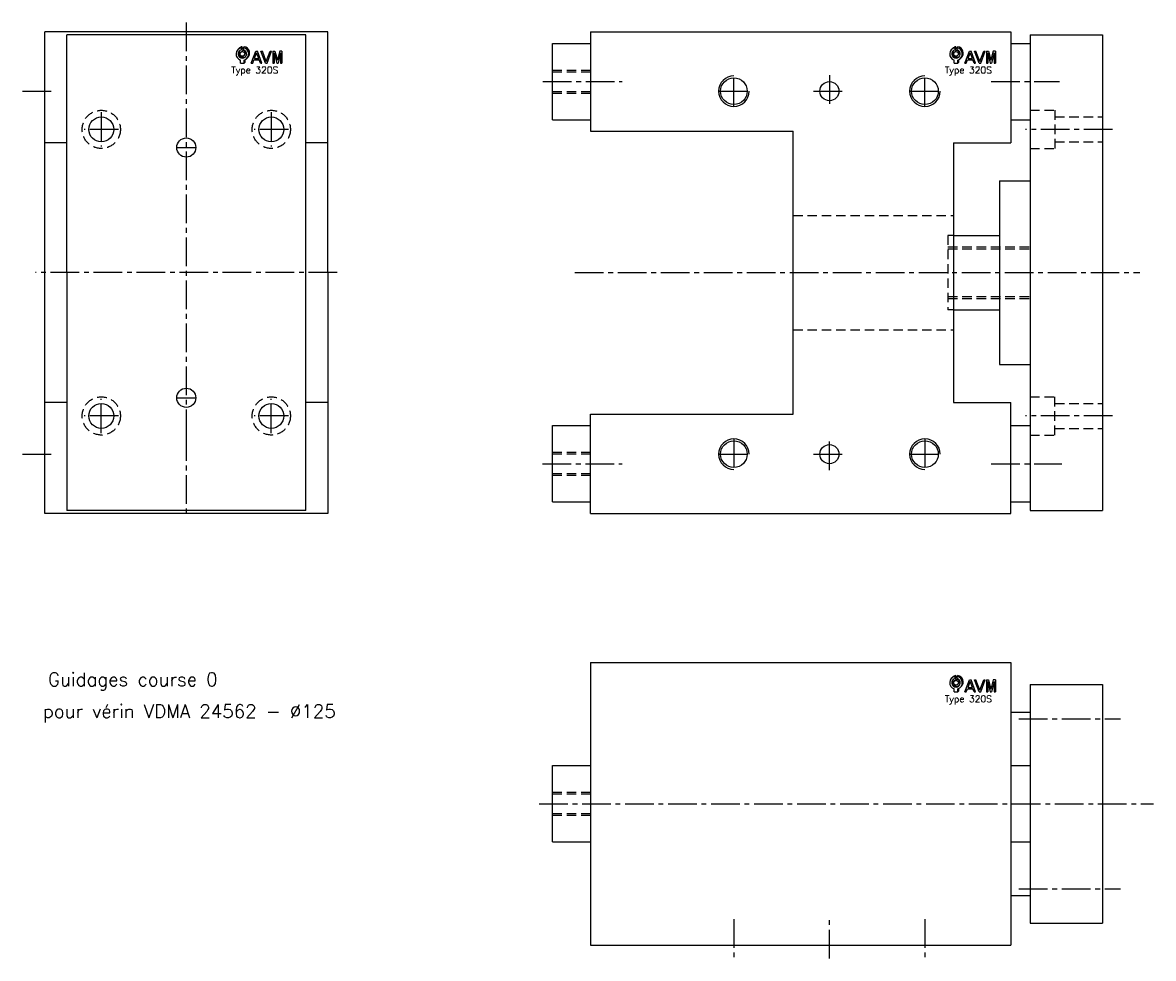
# Model space of a CAD drawing. Extents: x -12 to 579, y -208 to 282.
import ezdxf

# ---------------------------------------------------------------- set-up
doc = ezdxf.new("R2010")
doc.units = 0
doc.header["$LTSCALE"] = 20
doc.linetypes.add('AXES2', pattern=[1.125, 0.75, -0.125, 0.125, -0.125])
doc.linetypes.add('CACHE', pattern=[0.375, 0.25, -0.125])
for name, color, linetype in [('AXES', 1, 'AXES2'), ('CACHES', 2, 'CACHE'), ('FIN', 4, 'CONTINUOUS'), ('FORT', 7, 'CONTINUOUS'), ('OBJETS', 3, 'CONTINUOUS')]:
    doc.layers.add(name, color=color, linetype=linetype)
doc.styles.add('ROMANS', font='romans')

# ---------------------------------------------------------------- blocks, each defined once
blk = doc.blocks.new('ACAD0130')
at = {"layer": 'OBJETS', "color": 8}
for p, q in [((-65.317724, 22.849391), (-62.489297, 25.677818)), ((-56.832443, 14.36411), (-54.004016, 17.192537)), ((-54.882696, 28.176025), (-52.054268, 31.004452)), ((-54.882696, 22.063473), (-52.054268, 24.8919)), ((-52.054268, 24.8919), (-52.054268, 31.004452)), ((-48.882696, 28.176025), (-46.054268, 31.004452)), ((-46.932948, 4.464615), (-44.104521, 7.293042)), ((-46.632696, -18.085638), (-43.804268, -15.257211)), ((-43.804268, -15.257211), (-43.804268, -7.782702)), ((-38.447667, -4.020667), (-35.61924, -1.19224))]:
    blk.add_line(p, q, dxfattribs=at)
at = {"layer": 'OBJETS', "color": 1}
for p, q in [((-54.882696, 22.063473), (-54.882696, 28.176025)), ((-48.882696, 22.063473), (-48.882696, 28.176025)), ((-57.132696, -18.085638), (-57.132696, -8.845909)), ((-57.132696, -18.085638), (-46.632696, -18.085638)), ((-46.632696, -18.085638), (-46.632696, -8.845909))]:
    blk.add_line(p, q, dxfattribs=at)
at = {"layer": 'OBJETS', "color": 7}
for p, q in [((-25.186942, -18.085638), (-11.540892, 18.085638)), ((-15.801745, -4.54065), (-9.181959, 13.006267)), ((-11.540892, 18.085638), (-6.823025, 18.085638)), ((-2.562173, -4.54065), (-9.181959, 13.006267)), ((6.823025, -18.085638), (-6.823025, 18.085638)), ((17.469075, -18.085638), (3.823025, 18.085638)), ((3.823025, 18.085638), (8.098212, 18.085638)), ((19.827771, -13.005638), (8.098212, 18.085638)), ((19.827771, -13.005638), (31.55733, 18.085638)), ((22.186467, -18.085638), (35.832518, 18.085638)), ((31.55733, 18.085638), (35.832518, 18.085638)), ((39.236893, 18.085638), (39.236893, -18.085638)), ((39.236893, 18.085638), (46.0746, 18.085638)), ((43.236893, 13.006267), (43.236893, -18.085638)), ((43.236893, 13.006267), (51.12777, -18.085638)), ((46.0746, 18.085638), (53.12777, -9.705505)), ((60.18094, 18.085638), (53.12777, -9.705505)), ((63.018647, 13.006267), (55.12777, -18.085638)), ((67.018647, 18.085638), (60.18094, 18.085638)), ((63.018647, 13.006267), (63.018647, -18.085638)), ((67.018647, 18.085638), (67.018647, -18.085638)), ((-25.186942, -18.085638), (-20.911755, -18.085638)), ((-20.911755, -18.085638), (-17.310793, -8.54065)), ((-17.310793, -8.54065), (-1.053124, -8.54065)), ((-15.801745, -4.54065), (-2.562173, -4.54065)), ((2.547838, -18.085638), (-1.053124, -8.54065)), ((2.547838, -18.085638), (6.823025, -18.085638)), ((17.469075, -18.085638), (22.186467, -18.085638)), ((39.236893, -18.085638), (43.236893, -18.085638)), ((51.12777, -18.085638), (55.12777, -18.085638)), ((63.018647, -18.085638), (67.018647, -18.085638))]:
    blk.add_line(p, q, dxfattribs=at)
at = {"layer": 'OBJETS', "color": 1}
blk.add_circle((-51.882696, 9.414362), 7, dxfattribs=at)
for radius, start, end in [(19, 99.08472, 253.959558), (13, 103.342364, 76.657636), (19, 286.040442, 80.91528)]:
    blk.add_arc((-51.882696, 9.414362), radius, start, end, dxfattribs=at)
at = {"layer": 'OBJETS', "color": 8}
for radius, start, end in [(19, 99.08472, 135), (13, 143.849883, 306.150117), (7, 315, 135), (19, 315, 80.91528)]:
    blk.add_arc((-49.054268, 12.242789), radius, start, end, dxfattribs=at)

msp = doc.modelspace()

# ---------------------------------------------------------------- linework, layer by layer
at = {"layer": 'AXES'}
for p, q in [((259.841766, 251.07921), (301.382253, 251.07921)), ((359.841766, 238.07921), (359.841766, 254.07921)), ((409.841766, 254.412543), (409.841766, 237.745877)), ((459.841766, 238.07921), (459.841766, 254.07921)), ((494.499128, 251.07921), (530.253643, 251.07921)), ((-12.453809, 246.07921), (4.212858, 246.07921)), ((351.841766, 246.07921), (367.841766, 246.07921)), ((401.508433, 246.07921), (418.175099, 246.07921)), ((451.841766, 246.07921), (467.841766, 246.07921)), ((28.72466, 235.07921), (28.72466, 217.07921)), ((117.72466, 235.07921), (117.72466, 217.07921)), ((37.72466, 226.07921), (19.72466, 226.07921)), ((126.72466, 226.07921), (108.72466, 226.07921)), ((558.035506, 226.07921), (512.447384, 226.07921)), ((68.22466, 216.57921), (78.22466, 216.57921)), ((276.589192, 151.07921), (572.243012, 151.07921)), ((28.72466, 67.07921), (28.72466, 85.07921)), ((68.22466, 85.57921), (78.22466, 85.57921)), ((117.72466, 67.07921), (117.72466, 85.07921)), ((37.72466, 76.07921), (19.72466, 76.07921)), ((126.72466, 76.07921), (108.72466, 76.07921)), ((558.035506, 76.07921), (512.447384, 76.07921)), ((359.841766, 64.07921), (359.841766, 48.07921)), ((409.841766, 47.745877), (409.841766, 64.412543)), ((459.841766, 64.07921), (459.841766, 48.07921)), ((-12.453809, 56.07921), (4.212858, 56.07921)), ((351.841766, 56.07921), (367.841766, 56.07921)), ((401.508433, 56.07921), (418.175099, 56.07921)), ((451.841766, 56.07921), (467.841766, 56.07921)), ((259.653205, 51.07921), (301.382253, 51.07921)), ((494.499128, 51.07921), (531.479781, 51.07921)), ((508.99222, -82.424574), (562.250546, -82.424574)), ((257.899295, -126.924574), (579.413947, -126.924574)), ((508.99222, -171.424574), (562.250546, -171.424574)), ((359.841766, -187.284962), (359.841766, -207.553409)), ((409.841766, -207.886742), (409.841766, -186.951628)), ((459.841766, -187.284962), (459.841766, -207.553409))]:
    msp.add_line(p, q, dxfattribs=at)
for points in [[(73.22466, 281.978818), (73.22466, 67.57921), (73.22466, 23.109454)], [(152.22466, 151.07921), (-5.77534, 151.07921)]]:
    msp.add_lwpolyline(points, dxfattribs=at)
at = {"layer": 'CACHES'}
for p, q in [((264.841766, 257.07921), (284.841766, 257.07921)), ((264.841766, 256.20421), (284.841766, 256.20421)), ((264.841766, 245.95421), (284.841766, 245.95421)), ((264.841766, 245.07921), (284.841766, 245.07921)), ((514.841766, 236.07921), (527.841766, 236.07921)), ((527.841766, 236.07921), (527.841766, 216.07921)), ((527.841766, 232.57921), (552.841766, 232.57921)), ((527.841766, 219.57921), (552.841766, 219.57921)), ((514.841766, 216.07921), (527.841766, 216.07921)), ((390.841766, 181.07921), (474.841766, 181.07921)), ((471.841766, 170.57921), (471.841766, 131.57921)), ((474.841766, 170.57921), (471.841766, 170.57921)), ((471.841766, 164.57921), (514.841766, 164.57921)), ((471.841766, 163.57921), (514.841766, 163.57921)), ((471.841766, 138.57921), (514.841766, 138.57921)), ((471.841766, 137.57921), (514.841766, 137.57921)), ((474.841766, 131.57921), (471.841766, 131.57921)), ((390.841766, 121.07921), (474.841766, 121.07921)), ((514.841766, 86.07921), (527.841766, 86.07921)), ((527.841766, 66.07921), (527.841766, 86.07921)), ((527.841766, 82.57921), (552.841766, 82.57921)), ((514.841766, 66.07921), (527.841766, 66.07921)), ((527.841766, 69.57921), (552.841766, 69.57921)), ((264.841766, 57.07921), (284.841766, 57.07921)), ((264.841766, 56.20421), (284.841766, 56.20421)), ((264.841766, 45.95421), (284.841766, 45.95421)), ((264.841766, 45.07921), (284.841766, 45.07921)), ((264.841766, -120.924574), (284.841766, -120.924574)), ((264.841766, -121.799574), (284.841766, -121.799574)), ((264.841766, -132.049574), (284.841766, -132.049574)), ((264.841766, -132.924574), (284.841766, -132.924574))]:
    msp.add_line(p, q, dxfattribs=at)
for centre in [(28.72466, 226.07921), (117.72466, 226.07921), (28.72466, 76.07921), (117.72466, 76.07921)]:
    msp.add_circle(centre, 10, dxfattribs=at)
at = {"layer": 'FIN'}
for centre, start, end in [((359.841766, 246.07921), 90, 0), ((459.841766, 246.07921), 90, 0), ((359.841766, 56.07921), 0, 270), ((459.841766, 56.07921), 0, 270)]:
    msp.add_arc(centre, 8, start, end, dxfattribs=at)
at = {"layer": 'FORT'}
for p, q in [((284.841766, 277.07921), (504.841766, 277.07921)), ((284.841766, 277.07921), (284.841766, 225.07921)), ((504.841766, 277.07921), (504.841766, 219.07921)), ((514.841766, 275.57921), (514.841766, 26.57921)), ((514.841766, 275.57921), (552.841766, 275.57921)), ((552.841766, 275.57921), (552.841766, 26.57921)), ((264.841766, 271.07921), (284.841766, 271.07921)), ((264.841766, 231.07921), (264.841766, 271.07921)), ((504.841766, 271.07921), (514.841766, 271.07921)), ((264.841766, 231.07921), (284.841766, 231.07921)), ((504.841766, 231.07921), (514.841766, 231.07921)), ((284.841766, 225.07921), (390.841766, 225.07921)), ((390.841766, 151.07921), (390.841766, 225.07921)), ((10.72466, 219.07921), (-0.77534, 219.07921)), ((147.22466, 219.07921), (135.72466, 219.07921)), ((474.841766, 219.07921), (474.841766, 83.07921)), ((474.841766, 219.07921), (504.841766, 219.07921)), ((498.841766, 199.07921), (514.841766, 199.07921)), ((498.841766, 199.07921), (498.841766, 151.07921)), ((474.777322, 170.57921), (498.841766, 170.57921)), ((390.841766, 77.07921), (390.841766, 151.07921)), ((498.841766, 151.07921), (498.841766, 103.07921)), ((474.777322, 131.57921), (498.841766, 131.57921)), ((498.841766, 103.07921), (514.841766, 103.07921)), ((10.72466, 83.07921), (-0.77534, 83.07921)), ((147.22466, 83.07921), (135.72466, 83.07921)), ((474.841766, 83.07921), (504.841766, 83.07921)), ((504.841766, 25.07921), (504.841766, 83.07921)), ((284.841766, 77.07921), (390.841766, 77.07921)), ((284.841766, 25.07921), (284.841766, 77.07921)), ((264.841766, 31.07921), (264.841766, 71.07921)), ((264.841766, 71.07921), (284.841766, 71.07921)), ((504.841766, 71.07921), (514.841766, 71.07921)), ((264.841766, 31.07921), (284.841766, 31.07921)), ((504.841766, 31.07921), (514.841766, 31.07921)), ((284.841766, 25.07921), (504.841766, 25.07921)), ((514.841766, 26.57921), (552.841766, 26.57921)), ((284.841766, -52.924574), (504.841766, -52.924574)), ((284.841766, -52.924574), (284.841766, -200.924574)), ((504.841766, -52.924574), (504.841766, -200.924574)), ((514.841766, -64.424574), (514.841766, -189.424574)), ((514.841766, -64.424574), (552.841766, -64.424574)), ((552.841766, -64.424574), (552.841766, -189.424574)), ((504.841766, -78.924574), (514.841766, -78.924574)), ((264.841766, -146.924574), (264.841766, -106.924574)), ((264.841766, -106.924574), (284.841766, -106.924574)), ((504.841766, -106.924574), (514.841766, -106.924574)), ((264.841766, -146.924574), (284.841766, -146.924574)), ((504.841766, -146.924574), (514.841766, -146.924574)), ((504.841766, -174.924574), (514.841766, -174.924574)), ((514.841766, -189.424574), (552.841766, -189.424574)), ((284.841766, -200.924574), (504.841766, -200.924574))]:
    msp.add_line(p, q, dxfattribs=at)
for points in [[(-0.77534, 25.07921), (-0.77534, 77.57921), (-0.77534, 151.07921), (-0.77534, 224.57921), (-0.77534, 277.07921)], [(147.22466, 277.07921), (-0.77534, 277.07921)], [(135.72466, 275.57921), (10.72466, 275.57921)], [(10.72466, 151.07921), (10.72466, 275.07921), (10.72466, 275.57921)], [(135.72466, 26.57921), (135.72466, 151.07921), (135.72466, 275.57921)], [(147.22466, 151.07921), (147.22466, 277.07921)], [(10.72466, 151.07921), (10.72466, 27.07921), (10.72466, 26.57921)], [(147.22466, 151.07921), (147.22466, 25.07921)], [(147.22466, 25.07921), (-0.77534, 25.07921)], [(135.72466, 26.57921), (10.72466, 26.57921)]]:
    msp.add_lwpolyline(points, dxfattribs=at)
for centre, radius in [((359.841766, 246.07921), 7), ((409.841766, 246.07921), 5), ((459.841766, 246.07921), 7), ((28.72466, 226.07921), 6.5), ((117.72466, 226.07921), 6.5), ((73.22466, 216.57921), 5), ((73.22466, 85.57921), 5), ((28.72466, 76.07921), 6.5), ((117.72466, 76.07921), 6.5), ((359.841766, 56.07921), 7), ((409.841766, 56.07921), 5), ((459.841766, 56.07921), 7)]:
    msp.add_circle(centre, radius, dxfattribs=at)

# ---------------------------------------------------------------- block references
at = {"layer": 'FORT', "xscale": 0.17424, "yscale": 0.17424, "zscale": 0.17424}
for p in [(111.614613, 263.944855), (485.14428, 263.944855), (485.14428, -65.237809)]:
    msp.add_blockref('ACAD0130', p, dxfattribs=at)

# ---------------------------------------------------------------- texts
at = {"layer": 'FIN', "style": 'ROMANS'}
for s, height, p in [('Type 320S', 3.4848, (96.70235, 255.428883)), ('Type 320S', 3.4848, (470.232017, 255.428883)), ('Guidages course 0', 7, (0.840044, -65.321304)), ('Type 320S', 3.4848, (470.232017, -73.753781)), ('pour vérin VDMA 24562 - Ø125', 7, (-1.852757, -82.004858))]:
    msp.add_text(s, height=height, dxfattribs=at).set_placement(p)

doc.saveas('drawing.dxf')
